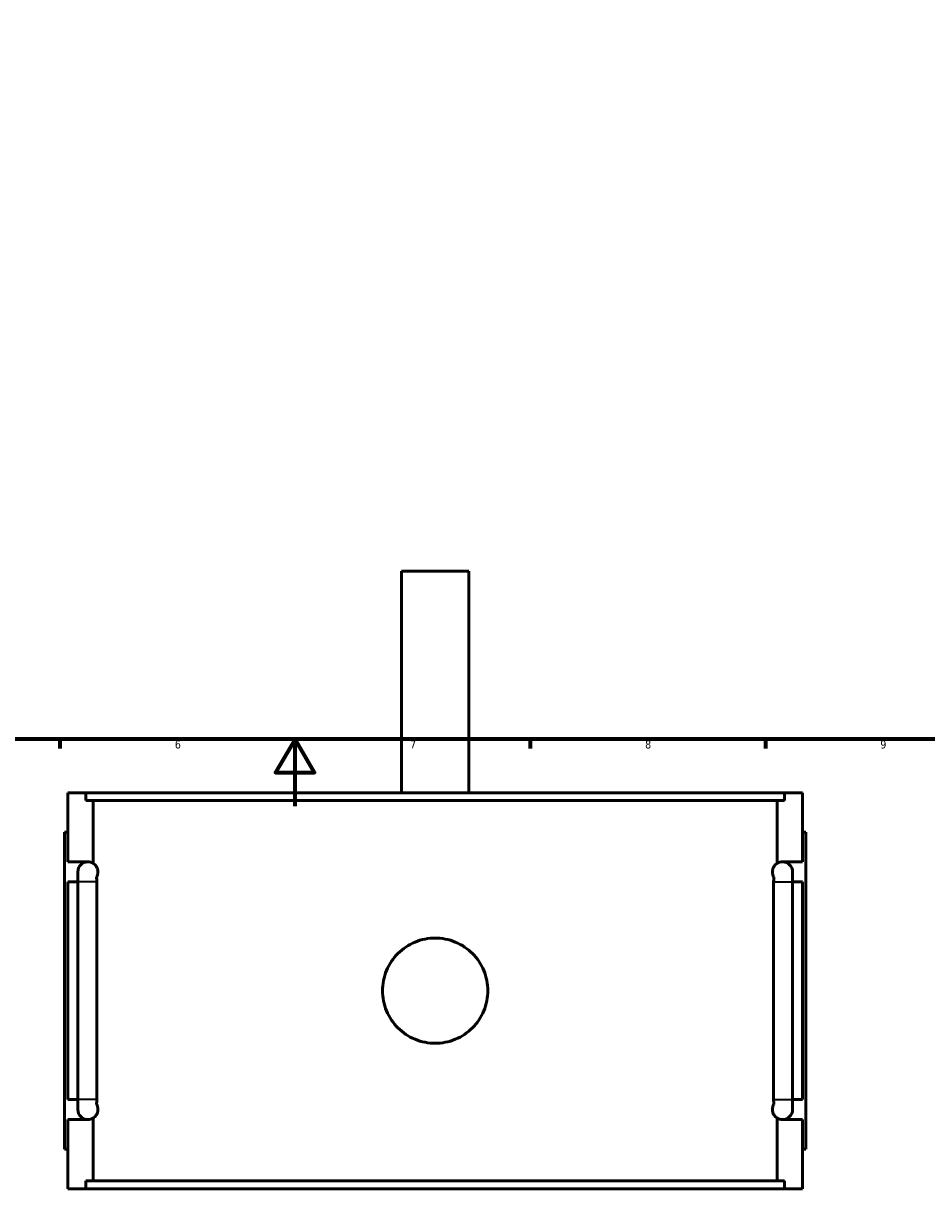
# Model space of a CAD drawing. Header units: millimetres. Extents: x -252 to 972, y -114 to 1180.
# Tile 4 of 8: x 340 to 609, y -114 to 233. Entities that reach past the tile are written whole.
import ezdxf

# ---------------------------------------------------------------- set-up
doc = ezdxf.new("R2010")
doc.units = ezdxf.units.MM
for name, color, linetype, lineweight in [('Border (ANSI)', 7, 'Continuous', 70), ('Visible (ANSI)', 7, 'Continuous', 50), ('Visible Narrow (ANSI)', 7, 'Continuous', 35)]:
    doc.layers.add(name, color=color, linetype=linetype, lineweight=lineweight)
doc.styles.add('Note Text (ANSI)', font='tahoma.ttf')

# ---------------------------------------------------------------- blocks, each defined once
blk = doc.blocks.new('Borders Default Border')
at = {"layer": 'Border (ANSI)'}
for p, q in [((350.42, 20), (350.42, 17.2)), ((490.58, 20), (490.58, 17.2)), ((560.67, 20), (560.67, 17.2))]:
    blk.add_line(p, q, dxfattribs=at)
at = {"layer": 'Border (ANSI)', "flags": 128}
for points in [[(20, 20), (20, 574), (821, 574), (821, 20), (20, 20)], [(420.5, 0), (420.5, 20), (414.73, 10), (426.27, 10), (420.5, 20)]]:
    blk.add_lwpolyline(points, dxfattribs=at)
at = {"layer": 'Border (ANSI)', "color": 5, "true_color": 0x0000ff, "char_height": 2.4, "attachment_point": 7, "style": 'Note Text (ANSI)'}
for s, insert in [('6', (384.69, 17.15)), ('7', (454.8, 17.2)), ('8', (524.84, 17.15)), ('9', (594.92, 17.15))]:
    blk.add_mtext(s, dxfattribs=dict(at, insert=insert))

msp = doc.modelspace()

# ---------------------------------------------------------------- linework, layer by layer
at = {"layer": 'Visible (ANSI)'}
for p, q in [((472.27, 70.03), (452.27, 70.03)), ((452.27, 4.03), (452.27, 70.03)), ((472.27, 4.03), (472.27, 70.03)), ((352.77, -16.57), (352.77, 4.03)), ((352.77, 4.03), (358.19, 4.03)), ((566.36, 4.03), (358.19, 4.03)), ((358.19, 1.67), (358.19, 4.03)), ((566.36, 4.03), (571.77, 4.03)), ((566.36, 4.03), (566.36, 1.67)), ((571.77, -16.57), (571.77, 4.03)), ((358.19, 1.67), (566.36, 1.67)), ((360.33, -17), (360.33, 1.67)), ((564.22, -17), (564.22, 1.67)), ((352.77, -7.77), (351.77, -7.77)), ((351.77, -102.17), (351.77, -7.77)), ((571.77, -7.77), (572.77, -7.77)), ((572.77, -102.17), (572.77, -7.77)), ((352.77, -16.57), (358.77, -16.57)), ((565.77, -16.57), (571.77, -16.57)), ((355.77, -19.57), (355.77, -22.57)), ((568.77, -22.57), (568.77, -19.57)), ((352.77, -87.37), (352.77, -22.57)), ((355.77, -22.57), (352.77, -22.57)), ((355.77, -87.37), (355.77, -22.57)), ((361.41, -22.57), (361.41, -87.37)), ((563.14, -87.37), (563.14, -22.57)), ((568.77, -22.57), (568.77, -87.37)), ((571.77, -22.57), (568.77, -22.57)), ((571.77, -87.37), (571.77, -22.57)), ((352.77, -87.37), (355.77, -87.37)), ((355.77, -87.37), (355.77, -90.37)), ((568.77, -90.37), (568.77, -87.37)), ((568.77, -87.37), (571.77, -87.37)), ((352.77, -113.97), (352.77, -93.37)), ((358.77, -93.37), (352.77, -93.37)), ((360.33, -111.61), (360.33, -92.94)), ((564.22, -111.61), (564.22, -92.94)), ((571.77, -93.37), (565.77, -93.37)), ((571.77, -113.97), (571.77, -93.37)), ((351.77, -102.17), (352.77, -102.17)), ((572.77, -102.17), (571.77, -102.17)), ((358.19, -113.97), (352.77, -113.97)), ((358.19, -111.61), (566.36, -111.61)), ((358.19, -113.97), (358.19, -111.61)), ((566.36, -113.97), (358.19, -113.97)), ((566.36, -111.61), (566.36, -113.97)), ((571.77, -113.97), (566.36, -113.97))]:
    msp.add_line(p, q, dxfattribs=at)
for centre, start, end in [((358.77, -19.57), 90, 180), ((358.77, -19.57), 58.8153, 90), ((565.77, -19.57), 90, 121.1847), ((565.77, -19.57), 0, 90), ((358.77, -90.37), 180, 270), ((358.77, -90.37), 270, 301.1847), ((565.77, -90.37), 238.8153, 270), ((565.77, -90.37), 270, 0)]:
    msp.add_arc(centre, 3, start, end, dxfattribs=at)
for points, knots in [([(360.33, -17), (360.5, -17.11), (360.67, -17.23), (360.97, -17.52), (361.11, -17.67), (361.38, -18.07), (361.52, -18.31), (361.67, -18.77), (361.7, -18.91), (361.74, -19.14), (361.75, -19.22), (361.77, -19.4), (361.77, -19.48), (361.77, -19.66), (361.77, -19.75), (361.75, -19.92), (361.74, -20), (361.7, -20.23), (361.67, -20.37), (361.55, -20.73), (361.46, -20.92), (361.36, -21.09)], [0.9501487, 0.9501487, 0.9501487, 0.9501487, 1.174609, 1.174609, 1.336897, 1.336897, 1.4991849, 1.4991849, 1.5521174, 1.5521174, 1.5785837, 1.5785837, 1.6050499, 1.6050499, 1.6315162, 1.6315162, 1.6579824, 1.6579824, 1.7109149, 1.7109149, 1.8267243, 1.8267243, 1.8267243, 1.8267243]), ([(563.18, -21.09), (563.09, -20.92), (562.99, -20.73), (562.88, -20.37), (562.84, -20.23), (562.8, -20), (562.79, -19.92), (562.78, -19.75), (562.77, -19.66), (562.77, -19.48), (562.78, -19.4), (562.79, -19.22), (562.8, -19.14), (562.84, -18.91), (562.88, -18.77), (563.03, -18.31), (563.16, -18.07), (563.44, -17.67), (563.58, -17.52), (563.88, -17.23), (564.05, -17.11), (564.22, -17)], [1.3829515, 1.3829515, 1.3829515, 1.3829515, 1.4987717, 1.4987717, 1.5516979, 1.5516979, 1.5781609, 1.5781609, 1.604624, 1.604624, 1.6310871, 1.6310871, 1.6575502, 1.6575502, 1.7104764, 1.7104764, 1.8727299, 1.8727299, 2.0349834, 2.0349834, 2.2595224, 2.2595224, 2.2595224, 2.2595224]), ([(361.36, -21.09), (361.38, -21.31), (361.39, -21.54), (361.4, -22.04), (361.41, -22.3), (361.41, -22.57)], [0.6398117, 0.6398117, 0.6398117, 0.6398117, 0.7092053, 0.7092053, 0.7892923, 0.7892923, 0.7892923, 0.7892923]), ([(563.14, -22.57), (563.14, -22.2), (563.15, -21.82), (563.17, -21.33), (563.18, -21.21), (563.18, -21.09)], [0, 0, 0, 0, 0.1125289, 0.1125289, 0.1497941, 0.1497941, 0.1497941, 0.1497941]), ([(477.95, -54.97), (477.95, -55.96), (477.86, -56.98), (477.46, -59), (477.16, -60.01), (476.36, -61.94), (475.86, -62.87), (474.71, -64.58), (474.06, -65.36), (472.67, -66.75), (471.88, -67.41), (470.17, -68.56), (469.24, -69.06), (467.31, -69.86), (466.3, -70.16), (464.28, -70.56), (463.26, -70.65), (461.29, -70.65), (460.27, -70.56), (458.24, -70.16), (457.23, -69.86), (455.3, -69.06), (454.38, -68.56), (452.67, -67.41), (451.88, -66.75), (450.49, -65.36), (449.84, -64.58), (448.69, -62.87), (448.19, -61.94), (447.39, -60.01), (447.09, -59), (446.69, -56.98), (446.59, -55.96), (446.59, -53.99), (446.69, -52.97), (447.09, -50.94), (447.39, -49.93), (448.19, -48), (448.69, -47.08), (449.84, -45.36), (450.49, -44.58), (451.88, -43.19), (452.67, -42.54), (454.38, -41.39), (455.3, -40.89), (457.23, -40.09), (458.24, -39.78), (460.27, -39.39), (461.29, -39.29), (463.26, -39.29), (464.28, -39.39), (466.3, -39.78), (467.31, -40.09), (469.24, -40.89), (470.17, -41.39), (471.88, -42.54), (472.67, -43.19), (474.06, -44.58), (474.71, -45.36), (475.86, -47.08), (476.36, -48), (477.16, -49.93), (477.46, -50.94), (477.86, -52.97), (477.95, -53.99), (477.95, -54.97)], [0, 0, 0, 0, 0.295806, 0.295806, 0.591612, 0.591612, 0.887419, 0.887419, 1.183225, 1.183225, 1.479026, 1.479026, 1.774827, 1.774827, 2.070628, 2.070628, 2.366429, 2.366429, 2.66223, 2.66223, 2.958031, 2.958031, 3.253832, 3.253832, 3.549634, 3.549634, 3.84544, 3.84544, 4.141246, 4.141246, 4.437052, 4.437052, 4.732858, 4.732858, 5.028665, 5.028665, 5.324471, 5.324471, 5.620277, 5.620277, 5.916083, 5.916083, 6.211885, 6.211885, 6.507686, 6.507686, 6.803487, 6.803487, 7.099288, 7.099288, 7.395089, 7.395089, 7.69089, 7.69089, 7.986691, 7.986691, 8.282492, 8.282492, 8.578298, 8.578298, 8.874104, 8.874104, 9.169911, 9.169911, 9.465717, 9.465717, 9.465717, 9.465717]), ([(361.36, -88.86), (361.46, -89.02), (361.55, -89.21), (361.67, -89.57), (361.7, -89.71), (361.74, -89.94), (361.75, -90.02), (361.77, -90.2), (361.77, -90.28), (361.77, -90.46), (361.77, -90.55), (361.75, -90.72), (361.74, -90.8), (361.7, -91.03), (361.67, -91.17), (361.52, -91.63), (361.38, -91.87), (361.11, -92.27), (360.97, -92.43), (360.67, -92.71), (360.5, -92.84), (360.33, -92.94)], [1.3833755, 1.3833755, 1.3833755, 1.3833755, 1.4991849, 1.4991849, 1.5521174, 1.5521174, 1.5785837, 1.5785837, 1.6050499, 1.6050499, 1.6315162, 1.6315162, 1.6579824, 1.6579824, 1.7109149, 1.7109149, 1.8732029, 1.8732029, 2.0354909, 2.0354909, 2.2599512, 2.2599512, 2.2599512, 2.2599512]), ([(361.41, -87.37), (361.41, -87.75), (361.4, -88.12), (361.38, -88.61), (361.37, -88.74), (361.36, -88.86)], [0, 0, 0, 0, 0.112529, 0.112529, 0.1497941, 0.1497941, 0.1497941, 0.1497941]), ([(564.22, -92.94), (564.05, -92.84), (563.88, -92.71), (563.58, -92.43), (563.44, -92.27), (563.16, -91.87), (563.03, -91.63), (562.88, -91.17), (562.84, -91.03), (562.8, -90.8), (562.79, -90.72), (562.78, -90.55), (562.77, -90.46), (562.77, -90.28), (562.78, -90.2), (562.79, -90.02), (562.8, -89.94), (562.84, -89.71), (562.88, -89.57), (562.99, -89.21), (563.09, -89.02), (563.18, -88.86)], [0.9497256, 0.9497256, 0.9497256, 0.9497256, 1.1742646, 1.1742646, 1.3365181, 1.3365181, 1.4987717, 1.4987717, 1.5516979, 1.5516979, 1.5781609, 1.5781609, 1.604624, 1.604624, 1.6310871, 1.6310871, 1.6575502, 1.6575502, 1.7104764, 1.7104764, 1.8262966, 1.8262966, 1.8262966, 1.8262966]), ([(563.18, -88.86), (563.17, -88.63), (563.16, -88.4), (563.14, -87.91), (563.14, -87.64), (563.14, -87.37)], [0.6398117, 0.6398117, 0.6398117, 0.6398117, 0.7092053, 0.7092053, 0.7892923, 0.7892923, 0.7892923, 0.7892923])]:
    msp.add_open_spline(points, degree=3, knots=knots, dxfattribs=at)
at = {"layer": 'Visible Narrow (ANSI)'}
for p, q in [((361.2, -22.57), (355.8, -22.57)), ((563.35, -22.57), (568.75, -22.57)), ((361.2, -87.37), (355.8, -87.37)), ((563.35, -87.37), (568.75, -87.37))]:
    msp.add_line(p, q, dxfattribs=at)

# ---------------------------------------------------------------- block references
msp.add_blockref('Borders Default Border', (0, 0))

doc.saveas('drawing.dxf')
